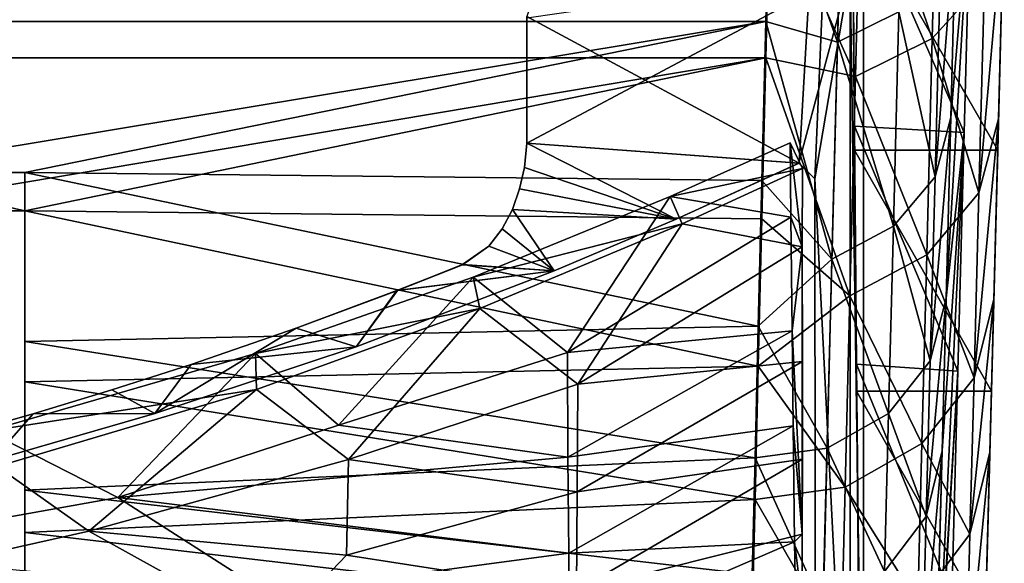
# Model space of a CAD drawing. Header units: inches. Extents: x -5.6 to 5.6, y -5.5 to 0.1.
# Tile 8 of 9: x 3.1 to 5.6, y -4.3 to -2.9. Entities that reach past the tile are written whole.
import ezdxf

# ---------------------------------------------------------------- set-up
doc = ezdxf.new("R2010")
doc.units = ezdxf.units.IN
doc.layers.get('0').update_dxf_attribs({"true_color": 0xc2ced6})

msp = doc.modelspace()

# ---------------------------------------------------------------- linework, layer by layer
for points in [[(5.2338, -0.5202), (4.4016, -2.9157), (5.0745, -3.2785), (5.2338, -0.5202)], [(5.2338, -0.5202), (5.0745, -3.2785), (5.1138, -3.3176), (5.2338, -0.5202)], [(5.2338, -0.5202), (5.1138, -3.3176), (5.115, -5.0732), (5.2338, -0.5202)], [(5.2338, -0.5202), (5.115, -5.0732), (5.2338, -5.0764), (5.2338, -0.5202)], [(5.2338, -0.5202), (5.2338, -5.0764), (5.2011, -2.8028), (5.2338, -0.5202)], [(5.0031, -2.5055), (5.1844, -2.38), (5.1693, -2.9798), (5.0031, -2.5055)], [(5.3213, -2.9047), (5.1693, -2.9798), (5.1844, -2.38), (5.3213, -2.9047)], [(5.404, -2.9703), (5.4193, -2.3719), (5.2291, -2.4576), (5.404, -2.9703)], [(5.4193, -2.3719), (5.404, -2.9703), (5.5328, -2.8277), (5.4193, -2.3719)], [(5.2139, -3.0642), (5.2291, -2.4576), (5.0031, -2.59), (5.2139, -3.0642)], [(5.2291, -2.4576), (5.2139, -3.0642), (5.404, -2.9703), (5.2291, -2.4576)], [(0, -2.9283), (5.0031, -2.5055), (4.9926, -2.9283), (0, -2.9283)], [(5.1693, -2.9798), (4.9926, -2.9283), (5.0031, -2.5055), (5.1693, -2.9798)], [(5.2117, -3.1874), (5.4827, -3.2027), (5.2071, -2.5714), (5.2117, -3.1874)], [(5.4827, -3.2027), (5.499, -2.5843), (5.2071, -2.5714), (5.4827, -3.2027)], [(5.2117, -3.1874), (5.2071, -2.5714), (5.2071, -2.622), (5.2117, -3.1874)], [(0, -3.018), (4.9926, -3.018), (5.0031, -2.59), (0, -3.018)], [(5.0031, -2.59), (4.9926, -3.018), (5.2139, -3.0642), (5.0031, -2.59)], [(5.4379, -3.6126), (5.4496, -3.1661), (5.499, -2.5843), (5.4379, -3.6126)], [(5.4827, -3.2027), (5.4379, -3.6126), (5.499, -2.5843), (5.4827, -3.2027)], [(5.4496, -3.1661), (5.463, -2.6544), (5.499, -2.5843), (5.4496, -3.1661)], [(5.2117, -3.2463), (5.2071, -2.622), (5.5656, -3.2463), (5.2117, -3.2463)], [(5.5656, -3.2463), (5.2071, -2.622), (5.582, -2.622), (5.5656, -3.2463)], [(5.2071, -2.622), (5.2117, -3.2463), (5.2117, -3.1874), (5.2071, -2.622)], [(5.556, -3.6157), (5.582, -2.622), (5.5677, -3.1692), (5.556, -3.6157)], [(5.5656, -3.2463), (5.582, -2.622), (5.556, -3.6157), (5.5656, -3.2463)], [(5.5677, -3.1692), (5.582, -2.622), (5.5811, -2.6575), (5.5677, -3.1692)], [(5.4108, -3.3122), (5.4243, -2.7906), (5.463, -2.6544), (5.4108, -3.3122)], [(5.463, -2.6544), (5.4496, -3.1661), (5.4108, -3.3122), (5.463, -2.6544)], [(5.5191, -3.3518), (5.5677, -3.1692), (5.5811, -2.6575), (5.5191, -3.3518)], [(5.5811, -2.6575), (5.5328, -2.8277), (5.5191, -3.3518), (5.5811, -2.6575)], [(5.3213, -2.9047), (5.4243, -2.7906), (5.4108, -3.3122), (5.3213, -2.9047)], [(5.2011, -2.8028), (5.0744, -3.2786), (4.4017, -3.229), (5.2011, -2.8028)], [(4.4017, -3.229), (4.4017, -2.9196), (5.2011, -2.8028), (4.4017, -3.229)], [(5.2011, -2.8028), (5.1138, -3.3176), (5.0744, -3.2786), (5.2011, -2.8028)], [(5.2011, -2.8028), (5.2011, -5.0436), (5.1138, -3.3176), (5.2011, -2.8028)], [(5.2011, -2.8028), (5.2338, -5.0764), (5.2011, -5.0436), (5.2011, -2.8028)], [(5.5191, -3.3518), (5.5328, -2.8277), (5.404, -2.9703), (5.5191, -3.3518)], [(4.4016, -2.9157), (4.4018, -3.2292), (5.0745, -3.2785), (4.4016, -2.9157)], [(4.4018, -3.2292), (4.4016, -2.9157), (4.4017, -2.9196), (4.4018, -3.2292)], [(4.4017, -2.9196), (4.4017, -3.229), (4.4018, -3.2292), (4.4017, -2.9196)], [(5.1693, -2.9798), (5.3213, -2.9047), (5.3077, -3.4348), (5.1693, -2.9798)], [(5.4108, -3.3122), (5.3077, -3.4348), (5.3213, -2.9047), (5.4108, -3.3122)], [(2.7408, -3.3018), (0, -2.9283), (4.9926, -2.9283), (2.7408, -3.3018)], [(2.7408, -3.3018), (4.9926, -2.9283), (3.1605, -3.3018), (2.7408, -3.3018)], [(4.9926, -2.9283), (4.9828, -3.3214), (3.1605, -3.3018), (4.9926, -2.9283)], [(5.1557, -3.5158), (4.9828, -3.3214), (4.9926, -2.9283), (5.1557, -3.5158)], [(4.9926, -2.9283), (5.1693, -2.9798), (5.1557, -3.5158), (4.9926, -2.9283)], [(5.3077, -3.4348), (5.1557, -3.5158), (5.1693, -2.9798), (5.3077, -3.4348)], [(5.3903, -3.5051), (5.404, -2.9703), (5.2139, -3.0642), (5.3903, -3.5051)], [(5.404, -2.9703), (5.3903, -3.5051), (5.5191, -3.3518), (5.404, -2.9703)], [(2.7408, -3.3962), (4.9926, -3.018), (0, -3.018), (2.7408, -3.3962)], [(2.7408, -3.3962), (3.1605, -3.3962), (4.9926, -3.018), (2.7408, -3.3962)], [(4.9926, -3.018), (3.1605, -3.3962), (4.9828, -3.416), (4.9926, -3.018)], [(4.9926, -3.018), (4.9828, -3.416), (5.2003, -3.6064), (4.9926, -3.018)], [(5.2003, -3.6064), (5.2139, -3.0642), (4.9926, -3.018), (5.2003, -3.6064)], [(5.2139, -3.0642), (5.2003, -3.6064), (5.3903, -3.5051), (5.2139, -3.0642)], [(5.4671, -3.7933), (5.2117, -3.1874), (5.2169, -3.7755), (5.4671, -3.7933)], [(5.4671, -3.7933), (5.4827, -3.2027), (5.2117, -3.1874), (5.4671, -3.7933)], [(5.2169, -3.7755), (5.2117, -3.1874), (5.2117, -3.2463), (5.2169, -3.7755)], [(5.4496, -3.1661), (5.4379, -3.6126), (5.3989, -3.7675), (5.4496, -3.1661)], [(5.3989, -3.7675), (5.4108, -3.3122), (5.4496, -3.1661), (5.3989, -3.7675)], [(5.5677, -3.1692), (5.5191, -3.3518), (5.5072, -3.8092), (5.5677, -3.1692)], [(5.5072, -3.8092), (5.556, -3.6157), (5.5677, -3.1692), (5.5072, -3.8092)], [(5.4066, -4.807), (5.428, -3.9899), (5.4827, -3.2027), (5.4066, -4.807)], [(5.4066, -4.807), (5.4827, -3.2027), (5.4671, -3.7933), (5.4066, -4.807)], [(5.428, -3.9899), (5.4379, -3.6126), (5.4827, -3.2027), (5.428, -3.9899)], [(4.4017, -3.229), (4.7712, -3.4172), (4.3956, -3.2895), (4.4017, -3.229)], [(4.4018, -3.2292), (4.4017, -3.229), (4.3956, -3.2895), (4.4018, -3.2292)], [(4.7712, -3.4172), (4.4018, -3.2292), (4.3956, -3.2895), (4.7712, -3.4172)], [(4.3956, -3.2895), (4.3956, -3.2895), (4.4018, -3.2292), (4.3956, -3.2895)], [(4.4017, -3.229), (5.0744, -3.2786), (4.7712, -3.4172), (4.4017, -3.229)], [(4.4018, -3.2292), (4.7712, -3.4172), (5.0745, -3.2785), (4.4018, -3.2292)], [(5.0544, -3.412), (5.053, -3.2284), (4.7558, -3.3611), (5.0544, -3.412)], [(4.7558, -3.3611), (5.053, -3.2284), (5.083, -3.2916), (4.7558, -3.3611)], [(5.053, -3.2284), (5.0544, -3.412), (5.0821, -3.4855), (5.053, -3.2284)], [(5.0821, -3.4855), (5.083, -3.2916), (5.053, -3.2284), (5.0821, -3.4855)], [(5.55, -3.8425), (5.2169, -3.8425), (5.2117, -3.2463), (5.55, -3.8425)], [(5.55, -3.8425), (5.2117, -3.2463), (5.5656, -3.2463), (5.55, -3.8425)], [(5.2117, -3.2463), (5.2169, -3.8425), (5.2169, -3.7755), (5.2117, -3.2463)], [(5.5247, -4.8101), (5.5656, -3.2463), (5.5461, -3.993), (5.5247, -4.8101)], [(5.5247, -4.8101), (5.55, -3.8425), (5.5656, -3.2463), (5.5247, -4.8101)], [(5.5461, -3.993), (5.5656, -3.2463), (5.556, -3.6157), (5.5461, -3.993)], [(5.0745, -3.2785), (4.7712, -3.4172), (4.7712, -3.4172), (5.0745, -3.2785)], [(4.7712, -3.4172), (5.0744, -3.2786), (5.0745, -3.2785), (4.7712, -3.4172)], [(5.0745, -3.2785), (5.0744, -3.2786), (5.1138, -3.3176), (5.0745, -3.2785)], [(5.1138, -3.3176), (5.1138, -3.3176), (5.0745, -3.2785), (5.1138, -3.3176)], [(2.7408, -3.3018), (3.1605, -3.3018), (3.1605, -3.3962), (2.7408, -3.3018)], [(3.1605, -3.3962), (2.7408, -3.3962), (2.7408, -3.3018), (3.1605, -3.3962)], [(4.9828, -3.3214), (4.9739, -3.6819), (3.1605, -3.3018), (4.9828, -3.3214)], [(3.1605, -3.3018), (4.9739, -3.6819), (3.1605, -3.7199), (3.1605, -3.3018)], [(3.1605, -3.3018), (3.1605, -3.7199), (3.1605, -3.8195), (3.1605, -3.3018)], [(3.1605, -3.8195), (3.1605, -3.3962), (3.1605, -3.3018), (3.1605, -3.8195)], [(4.3956, -3.2895), (4.7712, -3.4172), (4.384, -3.3424), (4.3956, -3.2895)], [(4.384, -3.3424), (4.7712, -3.4172), (4.3956, -3.2895), (4.384, -3.3424)], [(4.384, -3.3424), (4.3956, -3.2895), (4.3956, -3.2895), (4.384, -3.3424)], [(4.3956, -3.2895), (4.384, -3.3424), (4.384, -3.3424), (4.3956, -3.2895)], [(5.083, -3.2916), (4.7854, -3.4284), (4.7558, -3.3611), (5.083, -3.2916)], [(5.0821, -3.4855), (4.7854, -3.4284), (5.083, -3.2916), (5.0821, -3.4855)], [(4.9739, -3.6819), (4.9828, -3.3214), (5.1557, -3.5158), (4.9739, -3.6819)], [(5.115, -5.0732), (5.1138, -3.3176), (5.2011, -5.0436), (5.115, -5.0732)], [(5.115, -5.0732), (5.1138, -3.3176), (5.1138, -3.3176), (5.115, -5.0732)], [(5.1138, -3.3176), (5.115, -5.0732), (5.115, -5.0732), (5.1138, -3.3176)], [(5.3077, -3.4348), (5.4108, -3.3122), (5.3989, -3.7675), (5.3077, -3.4348)], [(4.3659, -3.3935), (4.384, -3.3424), (4.7712, -3.4172), (4.3659, -3.3935)], [(4.7712, -3.4172), (4.384, -3.3424), (4.3659, -3.3935), (4.7712, -3.4172)], [(4.3659, -3.3935), (4.384, -3.3424), (4.384, -3.3424), (4.3659, -3.3935)], [(4.384, -3.3424), (4.3659, -3.3935), (4.3659, -3.3935), (4.384, -3.3424)], [(5.5072, -3.8092), (5.5191, -3.3518), (5.3903, -3.5051), (5.5072, -3.8092)], [(4.269, -3.5605), (4.502, -3.7464), (4.7558, -3.3611), (4.269, -3.5605)], [(4.269, -3.5605), (4.7558, -3.3611), (4.7854, -3.4284), (4.269, -3.5605)], [(5.0544, -3.412), (4.7558, -3.3611), (4.502, -3.7464), (5.0544, -3.412)], [(4.9828, -3.416), (3.1605, -3.3962), (4.9739, -3.7809), (4.9828, -3.416)], [(3.1605, -3.3962), (3.1605, -3.8195), (4.9739, -3.7809), (3.1605, -3.3962)], [(4.3659, -3.3935), (4.4697, -3.5451), (4.3408, -3.4414), (4.3659, -3.3935)], [(4.3659, -3.3935), (4.3408, -3.4414), (4.4697, -3.5451), (4.3659, -3.3935)], [(4.3408, -3.4414), (4.3659, -3.3935), (4.3659, -3.3935), (4.3408, -3.4414)], [(4.3659, -3.3935), (4.3408, -3.4414), (4.3408, -3.4414), (4.3659, -3.3935)], [(4.7712, -3.4172), (4.4697, -3.5451), (4.3659, -3.3935), (4.7712, -3.4172)], [(4.3659, -3.3935), (4.4697, -3.5451), (4.7712, -3.4172), (4.3659, -3.3935)], [(4.2854, -3.6376), (4.269, -3.5605), (4.7854, -3.4284), (4.2854, -3.6376)], [(4.2854, -3.6376), (4.7854, -3.4284), (4.5282, -3.8249), (4.2854, -3.6376)], [(4.7712, -3.4172), (4.4697, -3.5451), (4.4697, -3.5451), (4.7712, -3.4172)], [(4.4697, -3.5451), (4.7712, -3.4172), (4.7712, -3.4172), (4.4697, -3.5451)], [(4.502, -3.7464), (5.0573, -3.6934), (5.0544, -3.412), (4.502, -3.7464)], [(4.5282, -3.8249), (4.7854, -3.4284), (5.0821, -3.4855), (4.5282, -3.8249)], [(4.9739, -3.7809), (5.2003, -3.6064), (4.9828, -3.416), (4.9739, -3.7809)], [(5.0573, -3.6934), (5.0821, -3.4855), (5.0544, -3.412), (5.0573, -3.6934)], [(4.3076, -3.4841), (4.3408, -3.4414), (4.4697, -3.5451), (4.3076, -3.4841)], [(4.4697, -3.5451), (4.3408, -3.4414), (4.3076, -3.4841), (4.4697, -3.5451)], [(4.3076, -3.4841), (4.3408, -3.4414), (4.3408, -3.4414), (4.3076, -3.4841)], [(4.3408, -3.4414), (4.3076, -3.4841), (4.3076, -3.4841), (4.3408, -3.4414)], [(5.1557, -3.5158), (5.3077, -3.4348), (5.2958, -3.8975), (5.1557, -3.5158)], [(5.3989, -3.7675), (5.2958, -3.8975), (5.3077, -3.4348), (5.3989, -3.7675)], [(4.4697, -3.5451), (4.3076, -3.4841), (4.2424, -3.5297), (4.4697, -3.5451)], [(4.2424, -3.5297), (4.3076, -3.4841), (4.3076, -3.4841), (4.2424, -3.5297)], [(4.3076, -3.4841), (4.2425, -3.5296), (4.2424, -3.5297), (4.3076, -3.4841)], [(4.3076, -3.4841), (4.4697, -3.5451), (4.2425, -3.5296), (4.3076, -3.4841)], [(5.0821, -3.4855), (5.083, -3.7694), (4.5282, -3.8249), (5.0821, -3.4855)], [(5.0827, -4.1961), (5.0821, -3.4855), (5.0573, -3.6934), (5.0827, -4.1961)], [(5.0821, -3.4855), (5.0827, -4.1961), (5.083, -3.7694), (5.0821, -3.4855)], [(4.9739, -3.6819), (5.1557, -3.5158), (5.1439, -3.9837), (4.9739, -3.6819)], [(5.2958, -3.8975), (5.1439, -3.9837), (5.1557, -3.5158), (5.2958, -3.8975)], [(5.3784, -3.9718), (5.3903, -3.5051), (5.2003, -3.6064), (5.3784, -3.9718)], [(5.3903, -3.5051), (5.3784, -3.9718), (5.5072, -3.8092), (5.3903, -3.5051)], [(4.4697, -3.5451), (3.9797, -3.7324), (4.0817, -3.5933), (4.4697, -3.5451)], [(4.4697, -3.5451), (4.0802, -3.5937), (3.9797, -3.7324), (4.4697, -3.5451)], [(4.4697, -3.5451), (3.9797, -3.7324), (3.9797, -3.7324), (4.4697, -3.5451)], [(3.9797, -3.7324), (4.4697, -3.5451), (4.4697, -3.5451), (3.9797, -3.7324)], [(4.2424, -3.5297), (4.0802, -3.5937), (4.4697, -3.5451), (4.2424, -3.5297)], [(4.0817, -3.5933), (4.0802, -3.5937), (4.2424, -3.5297), (4.0817, -3.5933)], [(4.4697, -3.5451), (4.0817, -3.5933), (4.2425, -3.5296), (4.4697, -3.5451)], [(4.2424, -3.5297), (4.2425, -3.5296), (4.0817, -3.5933), (4.2424, -3.5297)], [(3.7313, -3.7496), (3.9366, -3.9263), (4.269, -3.5605), (3.7313, -3.7496)], [(3.7313, -3.7496), (4.269, -3.5605), (4.2854, -3.6376), (3.7313, -3.7496)], [(4.502, -3.7464), (4.269, -3.5605), (3.9366, -3.9263), (4.502, -3.7464)], [(3.8315, -3.6867), (4.0802, -3.5937), (4.0817, -3.5933), (3.8315, -3.6867)], [(4.0817, -3.5933), (3.8319, -3.6863), (3.8315, -3.6867), (4.0817, -3.5933)], [(3.8315, -3.6867), (3.9797, -3.7324), (4.0802, -3.5937), (3.8315, -3.6867)], [(4.0817, -3.5933), (3.9797, -3.7324), (3.8319, -3.6863), (4.0817, -3.5933)], [(5.1885, -4.0795), (5.2003, -3.6064), (4.9739, -3.7809), (5.1885, -4.0795)], [(5.2003, -3.6064), (5.1885, -4.0795), (5.3784, -3.9718), (5.2003, -3.6064)], [(5.4379, -3.6126), (5.428, -3.9899), (5.3889, -4.152), (5.4379, -3.6126)], [(5.3889, -4.152), (5.3989, -3.7675), (5.4379, -3.6126), (5.3889, -4.152)], [(5.556, -3.6157), (5.5072, -3.8092), (5.4971, -4.1957), (5.556, -3.6157)], [(5.4971, -4.1957), (5.5461, -3.993), (5.556, -3.6157), (5.4971, -4.1957)], [(3.7331, -3.8385), (3.7313, -3.7496), (4.2854, -3.6376), (3.7331, -3.8385)], [(3.7331, -3.8385), (4.2854, -3.6376), (3.9611, -4.0112), (3.7331, -3.8385)], [(4.5282, -3.8249), (3.9611, -4.0112), (4.2854, -3.6376), (4.5282, -3.8249)], [(3.1605, -3.7199), (4.9739, -3.6819), (4.9658, -4.0073), (3.1605, -3.7199)], [(3.9797, -3.7324), (3.8315, -3.6867), (3.4818, -3.8978), (3.9797, -3.7324)], [(3.4818, -3.8978), (3.8315, -3.6867), (3.5717, -3.7761), (3.4818, -3.8978)], [(3.5717, -3.7761), (3.8319, -3.6863), (3.9797, -3.7324), (3.5717, -3.7761)], [(3.8315, -3.6867), (3.8319, -3.6863), (3.5717, -3.7761), (3.8315, -3.6867)], [(3.5717, -3.7761), (3.5717, -3.7761), (3.8315, -3.6867), (3.5717, -3.7761)], [(5.0573, -3.6934), (4.502, -3.7464), (4.5033, -4.0053), (5.0573, -3.6934)], [(4.5033, -4.0053), (5.0597, -3.9281), (5.0573, -3.6934), (4.5033, -4.0053)], [(5.1439, -3.9837), (4.9658, -4.0073), (4.9739, -3.6819), (5.1439, -3.9837)], [(5.0597, -3.9281), (5.0827, -4.1961), (5.0573, -3.6934), (5.0597, -3.9281)], [(3.1605, -3.7199), (4.9658, -4.0073), (3.1605, -4.0875), (3.1605, -3.7199)], [(3.1605, -3.7199), (3.1605, -4.0875), (3.1605, -4.1917), (3.1605, -3.7199)], [(3.1605, -4.1917), (3.1605, -3.8195), (3.1605, -3.7199), (3.1605, -4.1917)], [(3.9797, -3.7324), (3.4818, -3.8978), (3.5717, -3.7761), (3.9797, -3.7324)], [(3.9797, -3.7324), (3.4818, -3.8978), (3.4818, -3.8978), (3.9797, -3.7324)], [(3.4818, -3.8978), (3.9797, -3.7324), (3.9797, -3.7324), (3.4818, -3.8978)], [(3.9366, -3.9263), (4.5033, -4.0053), (4.502, -3.7464), (3.9366, -3.9263)], [(3.3905, -4.1053), (3.7313, -3.7496), (3.0686, -3.9412), (3.3905, -4.1053)], [(3.7331, -3.8385), (3.0686, -3.9412), (3.7313, -3.7496), (3.7331, -3.8385)], [(3.3905, -4.1053), (3.9366, -3.9263), (3.7313, -3.7496), (3.3905, -4.1053)], [(4.5264, -4.0914), (4.5282, -3.8249), (5.083, -3.7694), (4.5264, -4.0914)], [(5.083, -3.7694), (5.0831, -4.0107), (4.5264, -4.0914), (5.083, -3.7694)], [(5.083, -3.7694), (5.0827, -4.1961), (5.0831, -4.0107), (5.083, -3.7694)], [(5.2958, -3.8975), (5.3989, -3.7675), (5.3889, -4.152), (5.2958, -3.8975)], [(3.1605, -3.8195), (4.9658, -4.1104), (4.9739, -3.7809), (3.1605, -3.8195)], [(3.3759, -3.8393), (3.5717, -3.7761), (3.4818, -3.8978), (3.3759, -3.8393)], [(3.5717, -3.7761), (3.3759, -3.8393), (3.4818, -3.8978), (3.5717, -3.7761)], [(3.5717, -3.7761), (3.5717, -3.7761), (3.3759, -3.8393), (3.5717, -3.7761)], [(3.3759, -3.8393), (3.3759, -3.8393), (3.5717, -3.7761), (3.3759, -3.8393)], [(4.9739, -3.7809), (4.9658, -4.1104), (5.1885, -4.0795), (4.9739, -3.7809)], [(5.2169, -3.7755), (5.2228, -4.3322), (5.4524, -4.3523), (5.2169, -3.7755)], [(5.4671, -3.7933), (5.2169, -3.7755), (5.4524, -4.3523), (5.4671, -3.7933)], [(5.2228, -4.3322), (5.2169, -3.7755), (5.2169, -3.8425), (5.2228, -4.3322)], [(5.4066, -4.807), (5.4671, -3.7933), (5.4046, -4.8845), (5.4066, -4.807)], [(5.4671, -3.7933), (5.4524, -4.3523), (5.4046, -4.8845), (5.4671, -3.7933)], [(3.1605, -3.8195), (3.1605, -4.1917), (4.9658, -4.1104), (3.1605, -3.8195)], [(5.4971, -4.1957), (5.5072, -3.8092), (5.3784, -3.9718), (5.4971, -4.1957)], [(3.7331, -3.8385), (3.0921, -4.0285), (3.0686, -3.9412), (3.7331, -3.8385)], [(3.3192, -4.1887), (3.0921, -4.0285), (3.7331, -3.8385), (3.3192, -4.1887)], [(3.3759, -3.8393), (3.4818, -3.8978), (3.1813, -3.8983), (3.3759, -3.8393)], [(3.1813, -3.8983), (3.4818, -3.8978), (3.3759, -3.8393), (3.1813, -3.8983)], [(3.1813, -3.8983), (3.3759, -3.8393), (3.3759, -3.8393), (3.1813, -3.8983)], [(3.3759, -3.8393), (3.1813, -3.8983), (3.1813, -3.8983), (3.3759, -3.8393)], [(3.3192, -4.1887), (3.7331, -3.8385), (3.9611, -4.0112), (3.3192, -4.1887)], [(3.9611, -4.0112), (4.5282, -3.8249), (4.5264, -4.0914), (3.9611, -4.0112)], [(5.2169, -3.8425), (5.5352, -4.4067), (5.2228, -4.4067), (5.2169, -3.8425)], [(5.55, -3.8425), (5.5352, -4.4067), (5.2169, -3.8425), (5.55, -3.8425)], [(5.2169, -3.8425), (5.2228, -4.4067), (5.2228, -4.3322), (5.2169, -3.8425)], [(5.5247, -4.8101), (5.5227, -4.8876), (5.55, -3.8425), (5.5247, -4.8101)], [(5.55, -3.8425), (5.5227, -4.8876), (5.5352, -4.4067), (5.55, -3.8425)], [(3.1813, -3.8983), (3.0789, -4.014), (2.9858, -3.9539), (3.1813, -3.8983)], [(3.1813, -3.8983), (2.9858, -3.9539), (3.0789, -4.014), (3.1813, -3.8983)], [(3.1813, -3.8983), (3.1813, -3.8983), (2.9858, -3.9539), (3.1813, -3.8983)], [(2.9858, -3.9539), (2.9858, -3.9539), (3.1813, -3.8983), (2.9858, -3.9539)], [(3.4818, -3.8978), (3.0789, -4.014), (3.1813, -3.8983), (3.4818, -3.8978)], [(3.4818, -3.8978), (3.1813, -3.8983), (3.0789, -4.014), (3.4818, -3.8978)], [(3.4818, -3.8978), (3.0789, -4.014), (3.0789, -4.014), (3.4818, -3.8978)], [(3.0789, -4.014), (3.4818, -3.8978), (3.4818, -3.8978), (3.0789, -4.014)], [(5.1439, -3.9837), (5.2958, -3.8975), (5.2858, -4.2884), (5.1439, -3.9837)], [(5.3889, -4.152), (5.2858, -4.2884), (5.2958, -3.8975), (5.3889, -4.152)], [(2.6496, -4.2381), (3.3905, -4.1053), (3.0686, -3.9412), (2.6496, -4.2381)], [(3.9366, -3.9263), (3.3905, -4.1053), (4.5033, -4.0053), (3.9366, -3.9263)], [(5.0597, -3.9281), (4.5033, -4.0053), (4.5052, -4.2432), (5.0597, -3.9281)], [(4.5052, -4.2432), (5.0634, -4.2147), (5.0597, -3.9281), (4.5052, -4.2432)], [(5.0827, -4.1961), (5.0597, -3.9281), (5.0634, -4.2147), (5.0827, -4.1961)], [(4.9658, -4.0073), (5.1439, -3.9837), (5.1339, -4.3788), (4.9658, -4.0073)], [(5.2858, -4.2884), (5.1339, -4.3788), (5.1439, -3.9837), (5.2858, -4.2884)], [(5.3683, -4.3661), (5.3784, -3.9718), (5.1885, -4.0795), (5.3683, -4.3661)], [(5.3784, -3.9718), (5.3683, -4.3661), (5.4971, -4.1957), (5.3784, -3.9718)], [(5.428, -3.9899), (5.4176, -4.3856), (5.3784, -4.5554), (5.428, -3.9899)], [(5.3784, -4.5554), (5.3889, -4.152), (5.428, -3.9899), (5.3784, -4.5554)], [(5.4176, -4.3856), (5.428, -3.9899), (5.4066, -4.807), (5.4176, -4.3856)], [(4.9658, -4.0073), (4.9586, -4.2957), (3.1605, -4.0875), (4.9658, -4.0073)], [(3.3192, -4.1887), (3.9611, -4.0112), (3.9563, -4.2476), (3.3192, -4.1887)], [(4.5052, -4.2432), (4.5033, -4.0053), (3.3905, -4.1053), (4.5052, -4.2432)], [(4.5264, -4.0914), (3.9563, -4.2476), (3.9611, -4.0112), (4.5264, -4.0914)], [(4.5248, -4.3361), (4.5264, -4.0914), (5.0831, -4.0107), (4.5248, -4.3361)], [(5.0831, -4.0107), (5.0827, -4.1961), (4.5248, -4.3361), (5.0831, -4.0107)], [(5.1339, -4.3788), (4.9586, -4.2957), (4.9658, -4.0073), (5.1339, -4.3788)], [(5.5461, -3.993), (5.4971, -4.1957), (5.4866, -4.6009), (5.5461, -3.993)], [(5.4866, -4.6009), (5.5357, -4.3887), (5.5461, -3.993), (5.4866, -4.6009)], [(5.5357, -4.3887), (5.5247, -4.8101), (5.5461, -3.993), (5.5357, -4.3887)], [(2.6678, -4.3345), (3.0921, -4.0285), (3.3192, -4.1887), (2.6678, -4.3345)], [(4.9586, -4.2957), (3.1605, -4.4029), (3.1605, -4.0875), (4.9586, -4.2957)], [(3.1605, -4.0875), (3.1605, -4.4029), (3.1605, -4.5109), (3.1605, -4.0875)], [(3.1605, -4.5109), (3.1605, -4.1917), (3.1605, -4.0875), (3.1605, -4.5109)], [(5.1784, -4.4792), (5.1885, -4.0795), (4.9658, -4.1104), (5.1784, -4.4792)], [(5.1885, -4.0795), (5.1784, -4.4792), (5.3683, -4.3661), (5.1885, -4.0795)], [(3.7609, -4.3428), (3.3905, -4.1053), (2.6496, -4.2381), (3.7609, -4.3428)], [(4.9658, -4.1104), (3.1605, -4.1917), (4.9586, -4.4024), (4.9658, -4.1104)], [(3.3905, -4.1053), (3.7609, -4.3428), (4.5052, -4.2432), (3.3905, -4.1053)], [(3.9563, -4.2476), (4.5264, -4.0914), (4.5248, -4.3361), (3.9563, -4.2476)], [(4.9658, -4.1104), (4.9586, -4.4024), (5.1784, -4.4792), (4.9658, -4.1104)], [(5.2858, -4.2884), (5.3889, -4.152), (5.3784, -4.5554), (5.2858, -4.2884)], [(2.6678, -4.3345), (3.3192, -4.1887), (3.7723, -4.4398), (2.6678, -4.3345)], [(4.9586, -4.4024), (3.1605, -4.1917), (3.1605, -4.5109), (4.9586, -4.4024)], [(3.3192, -4.1887), (3.9563, -4.2476), (3.7723, -4.4398), (3.3192, -4.1887)], [(4.5248, -4.3361), (5.0827, -4.1961), (5.0827, -4.3667), (4.5248, -4.3361)], [(5.0827, -4.3667), (5.0827, -4.1961), (5.0634, -4.2147), (5.0827, -4.3667)], [(5.4866, -4.6009), (5.4971, -4.1957), (5.3683, -4.3661), (5.4866, -4.6009)], [(5.0634, -4.2147), (4.5052, -4.2432), (4.5076, -4.4557), (5.0634, -4.2147)], [(4.5076, -4.4557), (5.0676, -4.4413), (5.0634, -4.2147), (4.5076, -4.4557)], [(5.0827, -4.3667), (5.0634, -4.2147), (5.0676, -4.4413), (5.0827, -4.3667)], [(4.5076, -4.4557), (4.5052, -4.2432), (3.7609, -4.3428), (4.5076, -4.4557)], [(3.9563, -4.2476), (4.5248, -4.3361), (3.7723, -4.4398), (3.9563, -4.2476)]]:
    msp.add_lwpolyline(points)

doc.saveas('drawing.dxf')
